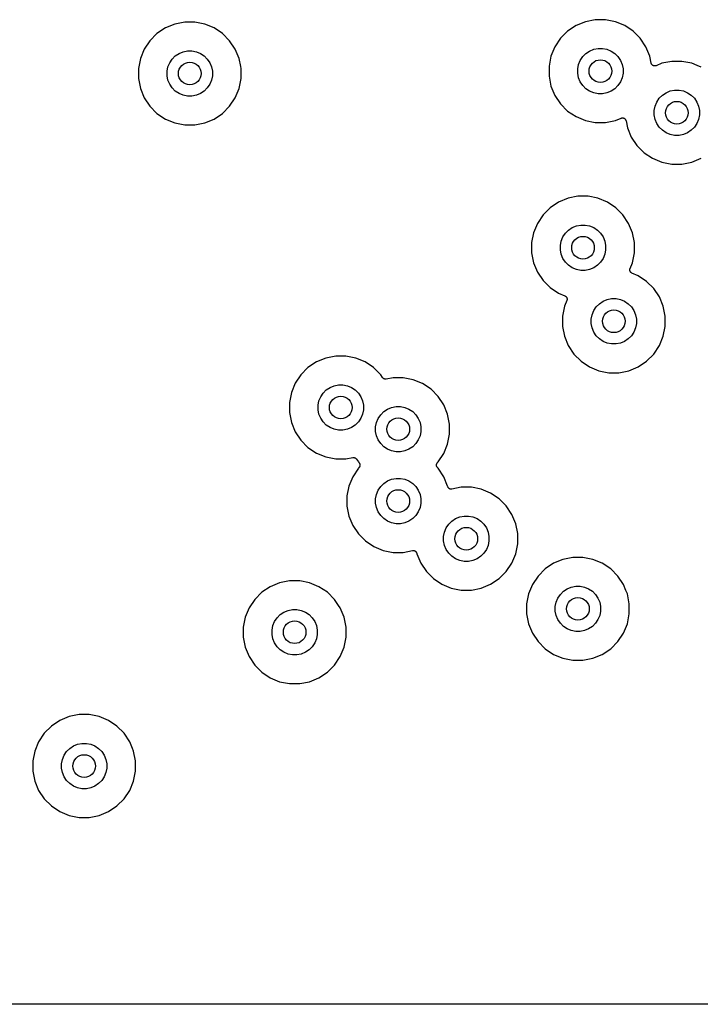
# Model space of a CAD drawing. Extents: x 1 to 139, y -76 to -1.
# Tile 2 of 13: x 12 to 24, y -76 to -58. Entities that reach past the tile are written whole.
import ezdxf

# ---------------------------------------------------------------- set-up
doc = ezdxf.new("R2010")
doc.units = 0
doc.header["$MEASUREMENT"] = 0
doc.layers.add('BLACK', color=7, linetype='CONTINUOUS')

msp = doc.modelspace()

# ---------------------------------------------------------------- linework, layer by layer
at = {"layer": 'BLACK', "linetype": 'CONTINUOUS'}
for p, q in [((14.4657, -58.2498), (14.3005, -58.3182)), ((14.6412, -58.2149), (14.4657, -58.2498)), ((14.82, -58.2149), (14.6412, -58.2149)), ((14.9955, -58.2498), (14.82, -58.2149)), ((15.1607, -58.3182), (14.9955, -58.2498)), ((21.7219, -58.2077), (21.5567, -58.2761)), ((21.8974, -58.1728), (21.7219, -58.2077)), ((22.0762, -58.1728), (21.8974, -58.1728)), ((22.2517, -58.2077), (22.0762, -58.1728)), ((22.4169, -58.2761), (22.2517, -58.2077)), ((14.1518, -58.4176), (14.0253, -58.5441)), ((14.3005, -58.3182), (14.1518, -58.4176)), ((15.3094, -58.4176), (15.1607, -58.3182)), ((15.4359, -58.5441), (15.3094, -58.4176)), ((21.408, -58.3755), (21.2815, -58.502)), ((21.5567, -58.2761), (21.408, -58.3755)), ((22.5656, -58.3755), (22.4169, -58.2761)), ((22.6921, -58.502), (22.5656, -58.3755)), ((14.0253, -58.5441), (13.9259, -58.6928)), ((15.5353, -58.6928), (15.4359, -58.5441)), ((21.2815, -58.502), (21.1821, -58.6507)), ((22.7915, -58.6507), (22.6921, -58.502)), ((13.9259, -58.6928), (13.8575, -58.858)), ((14.4756, -58.8122), (14.5411, -58.7684)), ((14.5411, -58.7684), (14.6139, -58.7383)), ((14.6139, -58.7383), (14.6912, -58.7229)), ((14.6912, -58.7229), (14.77, -58.7229)), ((14.77, -58.7229), (14.8473, -58.7383)), ((14.8473, -58.7383), (14.9201, -58.7684)), ((14.9201, -58.7684), (14.9856, -58.8122)), ((15.6037, -58.858), (15.5353, -58.6928)), ((21.1821, -58.6507), (21.1137, -58.8159)), ((21.6761, -58.8258), (21.7318, -58.7701)), ((21.7318, -58.7701), (21.7973, -58.7263)), ((21.7973, -58.7263), (21.8701, -58.6962)), ((21.8701, -58.6962), (21.9474, -58.6808)), ((21.9474, -58.6808), (22.0262, -58.6808)), ((22.0262, -58.6808), (22.1035, -58.6962)), ((22.1035, -58.6962), (22.1763, -58.7263)), ((22.1763, -58.7263), (22.2418, -58.7701)), ((22.2418, -58.7701), (22.2975, -58.8258)), ((22.8599, -58.8159), (22.7915, -58.6507)), ((13.8575, -58.858), (13.8226, -59.0335)), ((14.346, -59.0062), (14.3761, -58.9334)), ((14.3761, -58.9334), (14.4199, -58.8679)), ((14.4199, -58.8679), (14.4756, -58.8122)), ((14.9856, -58.8122), (15.0413, -58.8679)), ((15.0413, -58.8679), (15.0851, -58.9334)), ((15.0851, -58.9334), (15.1152, -59.0062)), ((15.6314, -58.9974), (15.6037, -58.858)), ((21.1137, -58.8159), (21.0788, -58.9914)), ((21.6022, -58.9641), (21.6323, -58.8913)), ((21.6323, -58.8913), (21.6761, -58.8258)), ((22.2975, -58.8258), (22.3413, -58.8913)), ((22.3413, -58.8913), (22.3714, -58.9641)), ((22.8844, -58.9391), (22.8599, -58.8159)), ((22.8862, -58.9449), (22.8844, -58.9391)), ((22.8879, -58.9506), (22.8862, -58.9449)), ((22.8879, -58.9508), (22.8879, -58.9506)), ((22.888, -58.951), (22.8879, -58.9508)), ((22.8909, -58.9564), (22.888, -58.951)), ((22.8936, -58.9616), (22.8909, -58.9564)), ((23.0726, -58.9433), (22.971, -58.9854)), ((23.2481, -58.9084), (23.0726, -58.9433)), ((23.4269, -58.9084), (23.2481, -58.9084)), ((23.6024, -58.9433), (23.4269, -58.9084)), ((23.6994, -58.9835), (23.6024, -58.9433)), ((13.8226, -59.0335), (13.8226, -59.2123)), ((14.3306, -59.0835), (14.346, -59.0062)), ((14.3306, -59.1623), (14.3306, -59.0835)), ((15.1152, -59.0062), (15.1306, -59.0835)), ((15.1306, -59.0835), (15.1306, -59.1623)), ((15.6314, -58.9975), (15.6314, -58.9974)), ((15.6386, -59.0335), (15.6314, -58.9975)), ((15.6386, -59.2123), (15.6386, -59.0335)), ((21.0788, -58.9914), (21.0788, -59.1702)), ((21.5868, -59.0414), (21.6022, -58.9641)), ((21.5868, -59.1202), (21.5868, -59.0414)), ((21.6022, -59.1975), (21.5868, -59.1202)), ((22.3714, -58.9641), (22.3868, -59.0414)), ((22.3868, -59.1202), (22.3714, -59.1975)), ((22.3868, -59.0414), (22.3868, -59.1202)), ((22.8937, -58.9617), (22.8936, -58.9616)), ((22.8938, -58.9619), (22.8937, -58.9617)), ((22.8976, -58.9665), (22.8938, -58.9619)), ((22.9014, -58.9712), (22.8976, -58.9665)), ((22.9015, -58.9714), (22.9014, -58.9712)), ((22.9017, -58.9715), (22.9015, -58.9714)), ((22.9062, -58.9753), (22.9017, -58.9715)), ((22.9109, -58.9792), (22.9062, -58.9753)), ((22.9111, -58.9793), (22.9109, -58.9792)), ((22.9112, -58.9794), (22.9111, -58.9793)), ((22.9165, -58.9822), (22.9112, -58.9794)), ((22.9218, -58.9851), (22.9165, -58.9822)), ((22.922, -58.9852), (22.9218, -58.9851)), ((22.9221, -58.9853), (22.922, -58.9852)), ((22.9278, -58.9871), (22.9221, -58.9853)), ((22.9336, -58.9889), (22.9278, -58.9871)), ((22.9338, -58.9889), (22.9336, -58.9889)), ((22.934, -58.9889), (22.9338, -58.9889)), ((22.9398, -58.9896), (22.934, -58.9889)), ((22.9459, -58.9902), (22.9398, -58.9896)), ((22.9461, -58.9902), (22.9459, -58.9902)), ((22.9463, -58.9902), (22.9461, -58.9902)), ((22.9522, -58.9897), (22.9463, -58.9902)), ((22.9583, -58.9892), (22.9522, -58.9897)), ((22.9584, -58.9891), (22.9583, -58.9892)), ((22.9586, -58.9891), (22.9584, -58.9891)), ((22.9643, -58.9874), (22.9586, -58.9891)), ((22.9702, -58.9857), (22.9643, -58.9874)), ((22.9705, -58.9856), (22.9702, -58.9857)), ((22.971, -58.9854), (22.9705, -58.9856)), ((22.9705, -58.9856), (22.9705, -58.9856)), ((22.9705, -58.9856), (22.9705, -58.9856)), ((23.6995, -58.9835), (23.6994, -58.9835)), ((23.7676, -59.0117), (23.6995, -58.9835)), ((13.8226, -59.2123), (13.8575, -59.3878)), ((14.346, -59.2396), (14.3306, -59.1623)), ((14.3761, -59.3124), (14.346, -59.2396)), ((15.1152, -59.2396), (15.0851, -59.3124)), ((15.1306, -59.1623), (15.1152, -59.2396)), ((15.6037, -59.3878), (15.6386, -59.2123)), ((21.0788, -59.1702), (21.1137, -59.3457)), ((21.6323, -59.2703), (21.6022, -59.1975)), ((21.6761, -59.3358), (21.6323, -59.2703)), ((22.3413, -59.2703), (22.2975, -59.3358)), ((22.3714, -59.1975), (22.3413, -59.2703)), ((13.8575, -59.3878), (13.9259, -59.553)), ((14.4199, -59.3779), (14.3761, -59.3124)), ((14.4756, -59.4336), (14.4199, -59.3779)), ((14.5411, -59.4774), (14.4756, -59.4336)), ((14.6139, -59.5075), (14.5411, -59.4774)), ((14.9201, -59.4774), (14.8473, -59.5075)), ((14.9856, -59.4336), (14.9201, -59.4774)), ((15.0413, -59.3779), (14.9856, -59.4336)), ((15.0851, -59.3124), (15.0413, -59.3779)), ((15.5353, -59.553), (15.6037, -59.3878)), ((21.1137, -59.3457), (21.1821, -59.5109)), ((21.7318, -59.3915), (21.6761, -59.3358)), ((21.7973, -59.4353), (21.7318, -59.3915)), ((21.8701, -59.4654), (21.7973, -59.4353)), ((21.9474, -59.4808), (21.8701, -59.4654)), ((22.0262, -59.4808), (21.9474, -59.4808)), ((22.1035, -59.4654), (22.0262, -59.4808)), ((22.1763, -59.4353), (22.1035, -59.4654)), ((22.2418, -59.3915), (22.1763, -59.4353)), ((22.2975, -59.3358), (22.2418, -59.3915)), ((23.0825, -59.5057), (23.148, -59.4619)), ((23.148, -59.4619), (23.2208, -59.4318)), ((23.2208, -59.4318), (23.2981, -59.4164)), ((23.2981, -59.4164), (23.3769, -59.4164)), ((23.3769, -59.4164), (23.4542, -59.4318)), ((23.4542, -59.4318), (23.527, -59.4619)), ((23.527, -59.4619), (23.5925, -59.5057)), ((13.9259, -59.553), (14.0253, -59.7017)), ((14.6912, -59.5229), (14.6139, -59.5075)), ((14.77, -59.5229), (14.6912, -59.5229)), ((14.8473, -59.5075), (14.77, -59.5229)), ((15.4359, -59.7017), (15.5353, -59.553)), ((21.1821, -59.5109), (21.2815, -59.6596)), ((22.9529, -59.6997), (22.983, -59.6269)), ((22.983, -59.6269), (23.0268, -59.5614)), ((23.0268, -59.5614), (23.0825, -59.5057)), ((23.5925, -59.5057), (23.6482, -59.5614)), ((23.6482, -59.5614), (23.692, -59.6269)), ((23.692, -59.6269), (23.7221, -59.6997)), ((14.0253, -59.7017), (14.1518, -59.8282)), ((14.1518, -59.8282), (14.3005, -59.9276)), ((15.1607, -59.9276), (15.3094, -59.8282)), ((15.3094, -59.8282), (15.4359, -59.7017)), ((21.2815, -59.6596), (21.408, -59.7861)), ((21.408, -59.7861), (21.5567, -59.8855)), ((22.9375, -59.777), (22.9529, -59.6997)), ((22.9375, -59.8558), (22.9375, -59.777)), ((23.7221, -59.6997), (23.7375, -59.777)), ((23.7375, -59.777), (23.7375, -59.8558)), ((14.3005, -59.9276), (14.4657, -59.996)), ((14.4657, -59.996), (14.6412, -60.0309)), ((14.82, -60.0309), (14.9955, -59.996)), ((14.9955, -59.996), (15.1607, -59.9276)), ((21.5567, -59.8855), (21.7219, -59.9539)), ((21.7219, -59.9539), (21.8974, -59.9888)), ((21.8974, -59.9888), (22.0762, -59.9888)), ((22.0762, -59.9888), (22.2517, -59.9539)), ((22.2517, -59.9539), (22.3533, -59.9118)), ((22.3533, -59.9118), (22.3538, -59.9116)), ((22.3538, -59.9116), (22.3541, -59.9115)), ((22.3538, -59.9116), (22.3538, -59.9116)), ((22.3538, -59.9116), (22.3538, -59.9116)), ((22.3541, -59.9115), (22.36, -59.9098)), ((22.36, -59.9098), (22.3657, -59.9081)), ((22.3657, -59.9081), (22.3659, -59.9081)), ((22.3659, -59.9081), (22.366, -59.908)), ((22.366, -59.908), (22.372, -59.9075)), ((22.372, -59.9075), (22.378, -59.907)), ((22.378, -59.907), (22.3782, -59.907)), ((22.3782, -59.907), (22.3784, -59.907)), ((22.3784, -59.907), (22.3843, -59.9076)), ((22.3843, -59.9076), (22.3903, -59.9082)), ((22.3903, -59.9082), (22.3905, -59.9083)), ((22.3905, -59.9083), (22.3907, -59.9083)), ((22.3907, -59.9083), (22.3964, -59.9101)), ((22.3964, -59.9101), (22.4022, -59.9119)), ((22.4022, -59.9119), (22.4023, -59.912)), ((22.4023, -59.912), (22.4025, -59.9121)), ((22.4025, -59.9121), (22.4078, -59.9149)), ((22.4078, -59.9149), (22.4131, -59.9178)), ((22.4131, -59.9178), (22.4132, -59.9179)), ((22.4132, -59.9179), (22.4134, -59.918)), ((22.4134, -59.918), (22.418, -59.9219)), ((22.418, -59.9219), (22.4226, -59.9257)), ((22.4226, -59.9257), (22.4228, -59.9258)), ((22.4228, -59.9258), (22.4229, -59.926)), ((22.4229, -59.926), (22.4267, -59.9306)), ((22.4267, -59.9306), (22.4305, -59.9353)), ((22.4305, -59.9353), (22.4306, -59.9355)), ((22.4306, -59.9355), (22.4307, -59.9356)), ((22.4307, -59.9356), (22.4334, -59.9408)), ((22.4334, -59.9408), (22.4363, -59.9462)), ((22.4363, -59.9462), (22.4364, -59.9464)), ((22.4364, -59.9464), (22.4364, -59.9466)), ((22.4364, -59.9466), (22.4381, -59.9522)), ((22.4381, -59.9522), (22.4399, -59.9581)), ((22.4399, -59.9581), (22.4644, -60.0813)), ((22.9529, -59.9331), (22.9375, -59.8558)), ((22.983, -60.0059), (22.9529, -59.9331)), ((23.7221, -59.9331), (23.692, -60.0059)), ((23.7375, -59.8558), (23.7221, -59.9331)), ((14.6412, -60.0309), (14.82, -60.0309)), ((22.4644, -60.0813), (22.5328, -60.2465)), ((23.0268, -60.0714), (22.983, -60.0059)), ((23.0825, -60.1271), (23.0268, -60.0714)), ((23.148, -60.1709), (23.0825, -60.1271)), ((23.2208, -60.201), (23.148, -60.1709)), ((23.527, -60.1709), (23.4542, -60.201)), ((23.5925, -60.1271), (23.527, -60.1709)), ((23.6482, -60.0714), (23.5925, -60.1271)), ((23.692, -60.0059), (23.6482, -60.0714)), ((22.5328, -60.2465), (22.6322, -60.3952)), ((23.2981, -60.2164), (23.2208, -60.201)), ((23.3769, -60.2164), (23.2981, -60.2164)), ((23.4542, -60.201), (23.3769, -60.2164)), ((22.6322, -60.3952), (22.7587, -60.5217)), ((22.7587, -60.5217), (22.9074, -60.6211)), ((22.9074, -60.6211), (23.0726, -60.6895)), ((23.0726, -60.6895), (23.2481, -60.7244)), ((23.4269, -60.7244), (23.6024, -60.6895)), ((23.6024, -60.6895), (23.7676, -60.6211)), ((23.2481, -60.7244), (23.4269, -60.7244)), ((21.4146, -61.3271), (21.2494, -61.3955)), ((21.5901, -61.2922), (21.4146, -61.3271)), ((21.7689, -61.2922), (21.5901, -61.2922)), ((21.9444, -61.3271), (21.7689, -61.2922)), ((22.1096, -61.3955), (21.9444, -61.3271)), ((21.1007, -61.4949), (20.9742, -61.6214)), ((21.2494, -61.3955), (21.1007, -61.4949)), ((22.2583, -61.4949), (22.1096, -61.3955)), ((22.3848, -61.6214), (22.2583, -61.4949)), ((20.9742, -61.6214), (20.8748, -61.7701)), ((22.4842, -61.7701), (22.3848, -61.6214)), ((20.8748, -61.7701), (20.8064, -61.9353)), ((21.3688, -61.9452), (21.4245, -61.8895)), ((21.4245, -61.8895), (21.49, -61.8457)), ((21.49, -61.8457), (21.5628, -61.8156)), ((21.5628, -61.8156), (21.6401, -61.8002)), ((21.6401, -61.8002), (21.7189, -61.8002)), ((21.7189, -61.8002), (21.7962, -61.8156)), ((21.7962, -61.8156), (21.869, -61.8457)), ((21.869, -61.8457), (21.9345, -61.8895)), ((21.9345, -61.8895), (21.9902, -61.9452)), ((22.5367, -61.897), (22.4842, -61.7701)), ((22.5526, -61.9353), (22.5367, -61.897)), ((22.5367, -61.897), (22.5367, -61.897)), ((20.8064, -61.9353), (20.7715, -62.1108)), ((21.2795, -62.1608), (21.2949, -62.0835)), ((21.2949, -62.0835), (21.325, -62.0107)), ((21.325, -62.0107), (21.3688, -61.9452)), ((21.9902, -61.9452), (22.034, -62.0107)), ((22.034, -62.0107), (22.0641, -62.0835)), ((22.0641, -62.0835), (22.0795, -62.1608)), ((22.5875, -62.1108), (22.5526, -61.9353)), ((20.7715, -62.1108), (20.7715, -62.2896)), ((21.2795, -62.2396), (21.2795, -62.1608)), ((21.2949, -62.3169), (21.2795, -62.2396)), ((22.0795, -62.2396), (22.0641, -62.3169)), ((22.0795, -62.1608), (22.0795, -62.2396)), ((22.5875, -62.2896), (22.5875, -62.1108)), ((20.7715, -62.2896), (20.8064, -62.4651)), ((21.325, -62.3897), (21.2949, -62.3169)), ((21.3688, -62.4552), (21.325, -62.3897)), ((22.034, -62.3897), (21.9902, -62.4552)), ((22.0641, -62.3169), (22.034, -62.3897)), ((22.5526, -62.4651), (22.5875, -62.2896)), ((20.8064, -62.4651), (20.8748, -62.6303)), ((21.4245, -62.5109), (21.3688, -62.4552)), ((21.49, -62.5547), (21.4245, -62.5109)), ((21.5628, -62.5848), (21.49, -62.5547)), ((21.6401, -62.6002), (21.5628, -62.5848)), ((21.7189, -62.6002), (21.6401, -62.6002)), ((21.7962, -62.5848), (21.7189, -62.6002)), ((21.869, -62.5547), (21.7962, -62.5848)), ((21.9345, -62.5109), (21.869, -62.5547)), ((21.9902, -62.4552), (21.9345, -62.5109)), ((22.5057, -62.5905), (22.5063, -62.5845)), ((22.5057, -62.5907), (22.5057, -62.5905)), ((22.5057, -62.5909), (22.5057, -62.5907)), ((22.5062, -62.5968), (22.5057, -62.5909)), ((22.5068, -62.6028), (22.5062, -62.5968)), ((22.5063, -62.5845), (22.5069, -62.5786)), ((22.5068, -62.603), (22.5068, -62.6028)), ((22.5069, -62.6032), (22.5068, -62.603)), ((22.5069, -62.5786), (22.507, -62.5784)), ((22.5085, -62.6089), (22.5069, -62.6032)), ((22.507, -62.5781), (22.5087, -62.5725)), ((22.507, -62.5784), (22.507, -62.5781)), ((22.5102, -62.6147), (22.5085, -62.6089)), ((22.5087, -62.5725), (22.5105, -62.5667)), ((22.5105, -62.5667), (22.5526, -62.4651)), ((20.8748, -62.6303), (20.9742, -62.779)), ((20.9742, -62.779), (21.1007, -62.9055)), ((22.5103, -62.6149), (22.5102, -62.6147)), ((22.5104, -62.6151), (22.5103, -62.6149)), ((22.5132, -62.6204), (22.5104, -62.6151)), ((22.516, -62.6257), (22.5132, -62.6204)), ((22.5161, -62.6259), (22.516, -62.6257)), ((22.5162, -62.6261), (22.5161, -62.6259)), ((22.52, -62.6307), (22.5162, -62.6261)), ((22.5237, -62.6354), (22.52, -62.6307)), ((22.5239, -62.6355), (22.5237, -62.6354)), ((22.524, -62.6357), (22.5239, -62.6355)), ((22.5286, -62.6395), (22.524, -62.6357)), ((22.5332, -62.6433), (22.5286, -62.6395)), ((22.5334, -62.6435), (22.5332, -62.6433)), ((22.5336, -62.6436), (22.5334, -62.6435)), ((22.5388, -62.6464), (22.5336, -62.6436)), ((22.544, -62.6493), (22.5388, -62.6464)), ((22.5444, -62.6495), (22.544, -62.6493)), ((22.5445, -62.6495), (22.5444, -62.6495)), ((22.5449, -62.6497), (22.5445, -62.6495)), ((22.5445, -62.6495), (22.5445, -62.6495)), ((22.6551, -62.6953), (22.5449, -62.6497)), ((22.8038, -62.7947), (22.6551, -62.6953)), ((21.1007, -62.9055), (21.2494, -63.0049)), ((22.9303, -62.9212), (22.8038, -62.7947)), ((23.0297, -63.0699), (22.9303, -62.9212)), ((21.2494, -63.0049), (21.3596, -63.0505)), ((21.394, -63.1335), (21.3519, -63.2351)), ((21.3596, -63.0505), (21.36, -63.0507)), ((21.36, -63.0507), (21.36, -63.0507)), ((21.36, -63.0507), (21.3601, -63.0507)), ((21.3601, -63.0507), (21.3605, -63.0509)), ((21.3605, -63.0509), (21.3657, -63.0538)), ((21.3657, -63.0538), (21.3709, -63.0566)), ((21.3709, -63.0566), (21.3711, -63.0567)), ((21.3711, -63.0567), (21.3713, -63.0569)), ((21.3713, -63.0569), (21.3759, -63.0607)), ((21.3759, -63.0607), (21.3805, -63.0645)), ((21.3805, -63.0645), (21.3806, -63.0647)), ((21.3806, -63.0647), (21.3808, -63.0648)), ((21.3808, -63.0648), (21.3845, -63.0695)), ((21.3845, -63.0695), (21.3883, -63.0741)), ((21.3883, -63.0741), (21.3884, -63.0743)), ((21.3884, -63.0743), (21.3885, -63.0745)), ((21.3885, -63.0745), (21.3913, -63.0798)), ((21.3913, -63.0798), (21.3941, -63.0851)), ((21.3957, -63.1278), (21.394, -63.1335)), ((21.3941, -63.0851), (21.3941, -63.0853)), ((21.3941, -63.0853), (21.3943, -63.0855)), ((21.3943, -63.0855), (21.396, -63.0913)), ((21.3975, -63.1221), (21.3957, -63.1278)), ((21.396, -63.0913), (21.3976, -63.097)), ((21.3976, -63.1216), (21.3975, -63.1218)), ((21.3975, -63.1218), (21.3975, -63.1221)), ((21.3976, -63.097), (21.3977, -63.0972)), ((21.3982, -63.1157), (21.3976, -63.1216)), ((21.3977, -63.0972), (21.3977, -63.0974)), ((21.3977, -63.0974), (21.3983, -63.1034)), ((21.3988, -63.1097), (21.3982, -63.1157)), ((21.3983, -63.1034), (21.3988, -63.1093)), ((21.3988, -63.1093), (21.3988, -63.1095)), ((21.3988, -63.1095), (21.3988, -63.1097)), ((22.0355, -63.1455), (22.1083, -63.1154)), ((22.1083, -63.1154), (22.1856, -63.1)), ((22.1856, -63.1), (22.2644, -63.1)), ((22.2644, -63.1), (22.3417, -63.1154)), ((22.3417, -63.1154), (22.4145, -63.1455)), ((23.0981, -63.2351), (23.0297, -63.0699)), ((21.3519, -63.2351), (21.317, -63.4106)), ((21.8705, -63.3105), (21.9143, -63.245)), ((21.9143, -63.245), (21.97, -63.1893)), ((21.97, -63.1893), (22.0355, -63.1455)), ((22.4145, -63.1455), (22.48, -63.1893)), ((22.48, -63.1893), (22.5357, -63.245)), ((22.5357, -63.245), (22.5795, -63.3105)), ((23.133, -63.4106), (23.0981, -63.2351)), ((21.317, -63.4106), (21.317, -63.5894)), ((21.825, -63.4606), (21.8404, -63.3833)), ((21.825, -63.5394), (21.825, -63.4606)), ((21.8404, -63.3833), (21.8705, -63.3105)), ((22.5795, -63.3105), (22.6096, -63.3833)), ((22.6096, -63.3833), (22.625, -63.4606)), ((22.625, -63.4606), (22.625, -63.5394)), ((23.133, -63.5894), (23.133, -63.4106)), ((21.317, -63.5894), (21.3519, -63.7649)), ((21.8404, -63.6167), (21.825, -63.5394)), ((21.8705, -63.6895), (21.8404, -63.6167)), ((22.6096, -63.6167), (22.5795, -63.6895)), ((22.625, -63.5394), (22.6096, -63.6167)), ((23.0981, -63.7649), (23.133, -63.5894)), ((21.3519, -63.7649), (21.4203, -63.9301)), ((21.9143, -63.755), (21.8705, -63.6895)), ((21.97, -63.8107), (21.9143, -63.755)), ((22.0355, -63.8545), (21.97, -63.8107)), ((22.48, -63.8107), (22.4145, -63.8545)), ((22.5357, -63.755), (22.48, -63.8107)), ((22.5795, -63.6895), (22.5357, -63.755)), ((23.0297, -63.9301), (23.0981, -63.7649)), ((21.4203, -63.9301), (21.5197, -64.0788)), ((22.1083, -63.8846), (22.0355, -63.8545)), ((22.1856, -63.9), (22.1083, -63.8846)), ((22.2644, -63.9), (22.1856, -63.9)), ((22.3417, -63.8846), (22.2644, -63.9)), ((22.4145, -63.8545), (22.3417, -63.8846)), ((22.9303, -64.0788), (23.0297, -63.9301)), ((17.1341, -64.1509), (16.9689, -64.2193)), ((17.3096, -64.116), (17.1341, -64.1509)), ((17.4884, -64.116), (17.3096, -64.116)), ((17.6639, -64.1509), (17.4884, -64.116)), ((17.8291, -64.2193), (17.6639, -64.1509)), ((21.5197, -64.0788), (21.6462, -64.2053)), ((22.8038, -64.2053), (22.9303, -64.0788)), ((16.8202, -64.3187), (16.6937, -64.4452)), ((16.9689, -64.2193), (16.8202, -64.3187)), ((17.9778, -64.3187), (17.8291, -64.2193)), ((18.1043, -64.4452), (17.9778, -64.3187)), ((21.6462, -64.2053), (21.7949, -64.3047)), ((21.7949, -64.3047), (21.9601, -64.3731)), ((22.4899, -64.3731), (22.6551, -64.3047)), ((22.6551, -64.3047), (22.8038, -64.2053)), ((16.6937, -64.4452), (16.5943, -64.5939)), ((18.1372, -64.4945), (18.1043, -64.4452)), ((18.141, -64.4991), (18.1372, -64.4945)), ((18.1447, -64.5037), (18.141, -64.4991)), ((18.1449, -64.5039), (18.1447, -64.5037)), ((18.1451, -64.5041), (18.1449, -64.5039)), ((18.1497, -64.5078), (18.1451, -64.5041)), ((18.1542, -64.5116), (18.1497, -64.5078)), ((18.1545, -64.5118), (18.1542, -64.5116)), ((18.1547, -64.512), (18.1545, -64.5118)), ((18.1599, -64.5147), (18.1547, -64.512)), ((18.1651, -64.5176), (18.1599, -64.5147)), ((18.1653, -64.5177), (18.1651, -64.5176)), ((18.1656, -64.5178), (18.1653, -64.5177)), ((18.1712, -64.5195), (18.1656, -64.5178)), ((18.1769, -64.5213), (18.1712, -64.5195)), ((18.1772, -64.5214), (18.1769, -64.5213)), ((18.1774, -64.5215), (18.1772, -64.5214)), ((18.1833, -64.5221), (18.1774, -64.5215)), ((18.1892, -64.5227), (18.1833, -64.5221)), ((18.1895, -64.5227), (18.1892, -64.5227)), ((18.1898, -64.5227), (18.1895, -64.5227)), ((18.1956, -64.5222), (18.1898, -64.5227)), ((18.2016, -64.5217), (18.1956, -64.5222)), ((18.2021, -64.5216), (18.2016, -64.5217)), ((18.2024, -64.5215), (18.2021, -64.5216)), ((18.2021, -64.5216), (18.2021, -64.5216)), ((18.2021, -64.5216), (18.2021, -64.5216)), ((18.3256, -64.497), (18.2024, -64.5215)), ((18.5044, -64.497), (18.3256, -64.497)), ((18.6799, -64.5319), (18.5044, -64.497)), ((21.9601, -64.3731), (22.1356, -64.408)), ((22.1356, -64.408), (22.3144, -64.408)), ((22.3144, -64.408), (22.4899, -64.3731)), ((16.5943, -64.5939), (16.5259, -64.7591)), ((17.144, -64.7133), (17.2095, -64.6695)), ((17.2095, -64.6695), (17.2823, -64.6394)), ((17.2823, -64.6394), (17.3596, -64.624)), ((17.3596, -64.624), (17.4384, -64.624)), ((17.4384, -64.624), (17.5157, -64.6394)), ((17.5157, -64.6394), (17.5885, -64.6695)), ((17.5885, -64.6695), (17.654, -64.7133)), ((18.8451, -64.6003), (18.6799, -64.5319)), ((18.9938, -64.6997), (18.8451, -64.6003)), ((16.5259, -64.7591), (16.491, -64.9346)), ((17.0144, -64.9073), (17.0445, -64.8345)), ((17.0445, -64.8345), (17.0883, -64.769)), ((17.0883, -64.769), (17.144, -64.7133)), ((17.654, -64.7133), (17.7097, -64.769)), ((17.7097, -64.769), (17.7535, -64.8345)), ((17.7535, -64.8345), (17.7836, -64.9073)), ((19.1203, -64.8262), (18.9938, -64.6997)), ((19.2197, -64.9749), (19.1203, -64.8262)), ((16.491, -64.9346), (16.491, -65.1134)), ((16.999, -64.9846), (17.0144, -64.9073)), ((16.999, -65.0634), (16.999, -64.9846)), ((17.7836, -64.9073), (17.799, -64.9846)), ((17.799, -64.9846), (17.799, -65.0634)), ((18.2255, -65.0505), (18.2983, -65.0204)), ((18.2983, -65.0204), (18.3756, -65.005)), ((18.3756, -65.005), (18.4544, -65.005)), ((18.4544, -65.005), (18.5317, -65.0204)), ((18.5317, -65.0204), (18.6045, -65.0505)), ((19.2881, -65.1401), (19.2197, -64.9749)), ((16.491, -65.1134), (16.5259, -65.2889)), ((17.0144, -65.1407), (16.999, -65.0634)), ((17.0445, -65.2135), (17.0144, -65.1407)), ((17.0883, -65.279), (17.0445, -65.2135)), ((17.7535, -65.2135), (17.7097, -65.279)), ((17.7836, -65.1407), (17.7535, -65.2135)), ((17.799, -65.0634), (17.7836, -65.1407)), ((18.0304, -65.2883), (18.0605, -65.2155)), ((18.0605, -65.2155), (18.1043, -65.15)), ((18.1043, -65.15), (18.16, -65.0943)), ((18.16, -65.0943), (18.2255, -65.0505)), ((18.6045, -65.0505), (18.67, -65.0943)), ((18.67, -65.0943), (18.7257, -65.15)), ((18.7257, -65.15), (18.7695, -65.2155)), ((18.7695, -65.2155), (18.7996, -65.2883)), ((19.323, -65.3156), (19.2881, -65.1401)), ((16.5259, -65.2889), (16.5943, -65.4541)), ((17.144, -65.3347), (17.0883, -65.279)), ((17.2095, -65.3785), (17.144, -65.3347)), ((17.2823, -65.4086), (17.2095, -65.3785)), ((17.5885, -65.3785), (17.5157, -65.4086)), ((17.654, -65.3347), (17.5885, -65.3785)), ((17.7097, -65.279), (17.654, -65.3347)), ((18.015, -65.3656), (18.0304, -65.2883)), ((18.015, -65.4444), (18.015, -65.3656)), ((18.7996, -65.2883), (18.815, -65.3656)), ((18.815, -65.3656), (18.815, -65.4444)), ((19.323, -65.4944), (19.323, -65.3156)), ((16.5943, -65.4541), (16.6937, -65.6028)), ((17.3596, -65.424), (17.2823, -65.4086)), ((17.4384, -65.424), (17.3596, -65.424)), ((17.5157, -65.4086), (17.4384, -65.424)), ((18.0304, -65.5217), (18.015, -65.4444)), ((18.0605, -65.5945), (18.0304, -65.5217)), ((18.7996, -65.5217), (18.7695, -65.5945)), ((18.815, -65.4444), (18.7996, -65.5217)), ((19.2881, -65.6699), (19.323, -65.4944)), ((16.6937, -65.6028), (16.8202, -65.7293)), ((16.8202, -65.7293), (16.9689, -65.8287)), ((18.1043, -65.66), (18.0605, -65.5945)), ((18.16, -65.7157), (18.1043, -65.66)), ((18.2255, -65.7595), (18.16, -65.7157)), ((18.67, -65.7157), (18.6045, -65.7595)), ((18.7257, -65.66), (18.67, -65.7157)), ((18.7695, -65.5945), (18.7257, -65.66)), ((19.2197, -65.8351), (19.2881, -65.6699)), ((16.9689, -65.8287), (17.1341, -65.8971)), ((17.1341, -65.8971), (17.3096, -65.932)), ((17.4884, -65.932), (17.6116, -65.9075)), ((17.6116, -65.9075), (17.6119, -65.9074)), ((17.6119, -65.9074), (17.6124, -65.9073)), ((17.6119, -65.9074), (17.6119, -65.9074)), ((17.6119, -65.9074), (17.6119, -65.9074)), ((17.6124, -65.9073), (17.6183, -65.9068)), ((17.6183, -65.9068), (17.6242, -65.9063)), ((17.6242, -65.9063), (17.6245, -65.9063)), ((17.6245, -65.9063), (17.6248, -65.9063)), ((17.6248, -65.9063), (17.6306, -65.9069)), ((17.6306, -65.9069), (17.6366, -65.9075)), ((17.6366, -65.9075), (17.6368, -65.9076)), ((17.6368, -65.9076), (17.6371, -65.9077)), ((17.6371, -65.9077), (17.6428, -65.9095)), ((17.6428, -65.9095), (17.6484, -65.9112)), ((17.6484, -65.9112), (17.6487, -65.9113)), ((17.6487, -65.9113), (17.6489, -65.9114)), ((17.6489, -65.9114), (17.6541, -65.9142)), ((17.6541, -65.9142), (17.6593, -65.917)), ((18.2983, -65.7896), (18.2255, -65.7595)), ((18.3756, -65.805), (18.2983, -65.7896)), ((18.4544, -65.805), (18.3756, -65.805)), ((18.5317, -65.7896), (18.4544, -65.805)), ((18.6045, -65.7595), (18.5317, -65.7896)), ((19.1203, -65.9838), (19.2197, -65.8351)), ((17.3096, -65.932), (17.4884, -65.932)), ((17.6593, -65.917), (17.6596, -65.9172)), ((17.6596, -65.9172), (17.6598, -65.9174)), ((17.6598, -65.9174), (17.6643, -65.9212)), ((17.6643, -65.9212), (17.6689, -65.9249)), ((17.6689, -65.9249), (17.6691, -65.9251)), ((17.6691, -65.9251), (17.6693, -65.9253)), ((17.6693, -65.9253), (17.673, -65.9299)), ((17.673, -65.9299), (17.6768, -65.9345)), ((17.6768, -65.9345), (17.7097, -65.9838)), ((17.7097, -65.9838), (17.721, -65.9951)), ((17.721, -66.0849), (17.7097, -66.0962)), ((17.721, -65.9951), (17.7213, -65.9954)), ((17.7249, -66.0802), (17.721, -66.0849)), ((17.7213, -65.9954), (17.7213, -65.9954)), ((17.7213, -65.9954), (17.7213, -65.9954)), ((17.7213, -65.9954), (17.7216, -65.9957)), ((17.7216, -65.9957), (17.7254, -66.0005)), ((17.7286, -66.0757), (17.7249, -66.0802)), ((17.7254, -66.0005), (17.7291, -66.005)), ((17.7287, -66.0755), (17.7286, -66.0757)), ((17.7289, -66.0753), (17.7287, -66.0755)), ((17.7318, -66.0699), (17.7289, -66.0753)), ((17.7291, -66.005), (17.7292, -66.0052)), ((17.7292, -66.0052), (17.7293, -66.0054)), ((17.7293, -66.0054), (17.7321, -66.0107)), ((17.7345, -66.0648), (17.7318, -66.0699)), ((17.7321, -66.0107), (17.7349, -66.016)), ((17.7346, -66.0646), (17.7345, -66.0648)), ((17.7347, -66.0644), (17.7346, -66.0646)), ((17.7364, -66.0587), (17.7347, -66.0644)), ((17.7349, -66.016), (17.7349, -66.0162)), ((17.7349, -66.0162), (17.735, -66.0164)), ((17.735, -66.0164), (17.7367, -66.0222)), ((17.7382, -66.053), (17.7364, -66.0587)), ((17.7367, -66.0222), (17.7384, -66.0279)), ((17.7383, -66.0528), (17.7382, -66.053)), ((17.7389, -66.0468), (17.7383, -66.0526)), ((17.7383, -66.0526), (17.7383, -66.0528)), ((17.7384, -66.0279), (17.7384, -66.0281)), ((17.7384, -66.0281), (17.7385, -66.0283)), ((17.7385, -66.0283), (17.739, -66.0344)), ((17.7396, -66.0407), (17.7389, -66.0468)), ((17.739, -66.0344), (17.7396, -66.0402)), ((17.7396, -66.0402), (17.7396, -66.0404)), ((17.7396, -66.0404), (17.7396, -66.0407)), ((19.0904, -66.0393), (19.0911, -66.0334)), ((19.0904, -66.0396), (19.0904, -66.0393)), ((19.0904, -66.0398), (19.0904, -66.0396)), ((19.091, -66.0458), (19.0904, -66.0398)), ((19.0915, -66.0517), (19.091, -66.0458)), ((19.0911, -66.0334), (19.0917, -66.0274)), ((19.0916, -66.0519), (19.0915, -66.0517)), ((19.0916, -66.0521), (19.0916, -66.0519)), ((19.0933, -66.0578), (19.0916, -66.0521)), ((19.0917, -66.0272), (19.0918, -66.027)), ((19.0917, -66.0274), (19.0917, -66.0272)), ((19.0918, -66.027), (19.0935, -66.0213)), ((19.095, -66.0636), (19.0933, -66.0578)), ((19.0935, -66.0213), (19.0953, -66.0156)), ((19.0951, -66.0638), (19.095, -66.0636)), ((19.0951, -66.064), (19.0951, -66.0638)), ((19.0979, -66.0692), (19.0951, -66.064)), ((19.0953, -66.0156), (19.0954, -66.0154)), ((19.0954, -66.0154), (19.0955, -66.0152)), ((19.0955, -66.0152), (19.0983, -66.01)), ((19.1007, -66.0746), (19.0979, -66.0692)), ((19.0983, -66.01), (19.1011, -66.0047)), ((19.1008, -66.0748), (19.1007, -66.0746)), ((19.1009, -66.075), (19.1008, -66.0748)), ((19.1047, -66.0796), (19.1009, -66.075)), ((19.1011, -66.0047), (19.1013, -66.0045)), ((19.1013, -66.0045), (19.1014, -66.0043)), ((19.1014, -66.0043), (19.1052, -65.9997)), ((19.1084, -66.0843), (19.1047, -66.0796)), ((19.1052, -65.9997), (19.109, -65.9951)), ((19.1087, -66.0846), (19.1084, -66.0843)), ((19.1087, -66.0846), (19.1087, -66.0846)), ((19.1087, -66.0846), (19.1087, -66.0846)), ((19.109, -66.0849), (19.1087, -66.0846)), ((19.109, -65.9951), (19.1203, -65.9838)), ((19.1203, -66.0962), (19.109, -66.0849)), ((17.6103, -66.2449), (17.5419, -66.4101)), ((17.7097, -66.0962), (17.6103, -66.2449)), ((19.2197, -66.2449), (19.1203, -66.0962)), ((19.2881, -66.4101), (19.2197, -66.2449)), ((17.5419, -66.4101), (17.507, -66.5856)), ((18.0605, -66.4855), (18.1043, -66.42)), ((18.1043, -66.42), (18.16, -66.3643)), ((18.16, -66.3643), (18.2255, -66.3205)), ((18.2255, -66.3205), (18.2983, -66.2904)), ((18.2983, -66.2904), (18.3756, -66.275)), ((18.3756, -66.275), (18.4544, -66.275)), ((18.4544, -66.275), (18.5317, -66.2904)), ((18.5317, -66.2904), (18.6045, -66.3205)), ((18.6045, -66.3205), (18.67, -66.3643)), ((18.67, -66.3643), (18.7257, -66.42)), ((18.7257, -66.42), (18.7695, -66.4855)), ((19.2892, -66.4157), (19.2881, -66.4101)), ((19.291, -66.4215), (19.2892, -66.4157)), ((19.2926, -66.4272), (19.291, -66.4215)), ((19.2927, -66.4274), (19.2926, -66.4272)), ((19.2928, -66.4276), (19.2927, -66.4274)), ((19.2956, -66.4329), (19.2928, -66.4276)), ((19.2984, -66.4382), (19.2956, -66.4329)), ((19.2985, -66.4383), (19.2984, -66.4382)), ((19.5279, -66.433), (19.3639, -66.4656)), ((19.7067, -66.433), (19.5279, -66.433)), ((19.8822, -66.4679), (19.7067, -66.433)), ((17.507, -66.5856), (17.507, -66.7644)), ((18.015, -66.6356), (18.0304, -66.5583)), ((18.0304, -66.5583), (18.0605, -66.4855)), ((18.7695, -66.4855), (18.7996, -66.5583)), ((18.7996, -66.5583), (18.815, -66.6356)), ((19.2986, -66.4385), (19.2985, -66.4383)), ((19.3024, -66.4431), (19.2986, -66.4385)), ((19.3062, -66.4478), (19.3024, -66.4431)), ((19.3063, -66.448), (19.3062, -66.4478)), ((19.3065, -66.4481), (19.3063, -66.448)), ((19.311, -66.4518), (19.3065, -66.4481)), ((19.3157, -66.4558), (19.311, -66.4518)), ((19.3159, -66.4559), (19.3157, -66.4558)), ((19.316, -66.456), (19.3159, -66.4559)), ((19.3212, -66.4588), (19.316, -66.456)), ((19.3265, -66.4617), (19.3212, -66.4588)), ((19.3267, -66.4618), (19.3265, -66.4617)), ((19.3269, -66.4619), (19.3267, -66.4618)), ((19.3326, -66.4636), (19.3269, -66.4619)), ((19.3383, -66.4655), (19.3326, -66.4636)), ((19.3386, -66.4655), (19.3383, -66.4655)), ((19.3388, -66.4656), (19.3386, -66.4655)), ((19.3446, -66.4662), (19.3388, -66.4656)), ((19.3507, -66.4668), (19.3446, -66.4662)), ((19.3509, -66.4668), (19.3507, -66.4668)), ((19.3511, -66.4668), (19.3509, -66.4668)), ((19.357, -66.4663), (19.3511, -66.4668)), ((19.363, -66.4658), (19.357, -66.4663)), ((19.3634, -66.4657), (19.363, -66.4658)), ((19.3635, -66.4657), (19.3634, -66.4657)), ((19.3634, -66.4657), (19.3634, -66.4657)), ((19.3639, -66.4656), (19.3635, -66.4657)), ((20.0474, -66.5363), (19.8822, -66.4679)), ((20.1961, -66.6357), (20.0474, -66.5363)), ((17.507, -66.7644), (17.5419, -66.9399)), ((18.015, -66.7144), (18.015, -66.6356)), ((18.0304, -66.7917), (18.015, -66.7144)), ((18.815, -66.7144), (18.7996, -66.7917)), ((18.815, -66.6356), (18.815, -66.7144)), ((20.3226, -66.7622), (20.1961, -66.6357)), ((20.422, -66.9109), (20.3226, -66.7622)), ((17.5419, -66.9399), (17.6103, -67.1051)), ((18.0605, -66.8645), (18.0304, -66.7917)), ((18.1043, -66.93), (18.0605, -66.8645)), ((18.16, -66.9857), (18.1043, -66.93)), ((18.7257, -66.93), (18.67, -66.9857)), ((18.7695, -66.8645), (18.7257, -66.93)), ((18.7996, -66.7917), (18.7695, -66.8645)), ((19.4278, -66.9865), (19.5006, -66.9564)), ((19.5006, -66.9564), (19.5779, -66.941)), ((19.5779, -66.941), (19.6567, -66.941)), ((19.6567, -66.941), (19.734, -66.9564)), ((19.734, -66.9564), (19.8068, -66.9865)), ((20.4904, -67.0761), (20.422, -66.9109)), ((17.6103, -67.1051), (17.7097, -67.2538)), ((18.2255, -67.0295), (18.16, -66.9857)), ((18.2983, -67.0596), (18.2255, -67.0295)), ((18.3756, -67.075), (18.2983, -67.0596)), ((18.4544, -67.075), (18.3756, -67.075)), ((18.5317, -67.0596), (18.4544, -67.075)), ((18.6045, -67.0295), (18.5317, -67.0596)), ((18.67, -66.9857), (18.6045, -67.0295)), ((19.2628, -67.1515), (19.3066, -67.086)), ((19.3066, -67.086), (19.3623, -67.0303)), ((19.3623, -67.0303), (19.4278, -66.9865)), ((19.8068, -66.9865), (19.8723, -67.0303)), ((19.8723, -67.0303), (19.928, -67.086)), ((19.928, -67.086), (19.9718, -67.1515)), ((20.5253, -67.2516), (20.4904, -67.0761)), ((17.7097, -67.2538), (17.8362, -67.3803)), ((19.2173, -67.3016), (19.2327, -67.2243)), ((19.2173, -67.3804), (19.2173, -67.3016)), ((19.2327, -67.2243), (19.2628, -67.1515)), ((19.9718, -67.1515), (20.0019, -67.2243)), ((20.0019, -67.2243), (20.0173, -67.3016)), ((20.0173, -67.3016), (20.0173, -67.3804)), ((20.5253, -67.4304), (20.5253, -67.2516)), ((17.8362, -67.3803), (17.9849, -67.4797)), ((17.9849, -67.4797), (18.1501, -67.5481)), ((19.2327, -67.4577), (19.2173, -67.3804)), ((19.2628, -67.5305), (19.2327, -67.4577)), ((20.0019, -67.4577), (19.9718, -67.5305)), ((20.0173, -67.3804), (20.0019, -67.4577)), ((20.4904, -67.6059), (20.5253, -67.4304)), ((18.1501, -67.5481), (18.3256, -67.583)), ((18.3256, -67.583), (18.5044, -67.583)), ((18.5044, -67.583), (18.6684, -67.5504)), ((18.6684, -67.5504), (18.6688, -67.5503)), ((18.6688, -67.5503), (18.6689, -67.5503)), ((18.6689, -67.5503), (18.6693, -67.5502)), ((18.6689, -67.5503), (18.6689, -67.5503)), ((18.6693, -67.5502), (18.6752, -67.5497)), ((18.6752, -67.5497), (18.6812, -67.5492)), ((18.6812, -67.5492), (18.6814, -67.5492)), ((18.6814, -67.5492), (18.6816, -67.5492)), ((18.6816, -67.5492), (18.6875, -67.5498)), ((18.6875, -67.5498), (18.6935, -67.5504)), ((18.6935, -67.5504), (18.6937, -67.5505)), ((18.6937, -67.5505), (18.694, -67.5505)), ((18.694, -67.5505), (18.6997, -67.5523)), ((18.6997, -67.5523), (18.7054, -67.5541)), ((18.7054, -67.5541), (18.7056, -67.5542)), ((18.7056, -67.5542), (18.7058, -67.5543)), ((18.7058, -67.5543), (18.711, -67.5571)), ((18.711, -67.5571), (18.7163, -67.56)), ((18.7163, -67.56), (18.7164, -67.5601)), ((18.7164, -67.5601), (18.7166, -67.5602)), ((18.7166, -67.5602), (18.7213, -67.5641)), ((18.7213, -67.5641), (18.7258, -67.5679)), ((18.7258, -67.5679), (18.726, -67.568)), ((18.726, -67.568), (18.7261, -67.5682)), ((18.7261, -67.5682), (18.7299, -67.5729)), ((18.7299, -67.5729), (18.7337, -67.5775)), ((18.7337, -67.5775), (18.7338, -67.5777)), ((18.7338, -67.5777), (18.7339, -67.5778)), ((18.7339, -67.5778), (18.7366, -67.5831)), ((18.7366, -67.5831), (18.7395, -67.5884)), ((18.7395, -67.5884), (18.7396, -67.5886)), ((18.7396, -67.5886), (18.7397, -67.5888)), ((18.7397, -67.5888), (18.7413, -67.5945)), ((18.7413, -67.5945), (18.7431, -67.6003)), ((18.7431, -67.6003), (18.7442, -67.6059)), ((18.7442, -67.6059), (18.8126, -67.7711)), ((19.3066, -67.596), (19.2628, -67.5305)), ((19.3623, -67.6517), (19.3066, -67.596)), ((19.4278, -67.6955), (19.3623, -67.6517)), ((19.8723, -67.6517), (19.8068, -67.6955)), ((19.928, -67.596), (19.8723, -67.6517)), ((19.9718, -67.5305), (19.928, -67.596)), ((20.422, -67.7711), (20.4904, -67.6059)), ((18.8126, -67.7711), (18.912, -67.9198)), ((19.5006, -67.7256), (19.4278, -67.6955)), ((19.5779, -67.741), (19.5006, -67.7256)), ((19.6567, -67.741), (19.5779, -67.741)), ((19.734, -67.7256), (19.6567, -67.741)), ((19.8068, -67.6955), (19.734, -67.7256)), ((20.3226, -67.9198), (20.422, -67.7711)), ((21.1599, -67.7753), (21.0112, -67.8747)), ((21.3251, -67.7069), (21.1599, -67.7753)), ((21.5006, -67.672), (21.3251, -67.7069)), ((21.6794, -67.672), (21.5006, -67.672)), ((21.8549, -67.7069), (21.6794, -67.672)), ((22.0201, -67.7753), (21.8549, -67.7069)), ((22.1688, -67.8747), (22.0201, -67.7753)), ((18.912, -67.9198), (19.0385, -68.0463)), ((20.1961, -68.0463), (20.3226, -67.9198)), ((20.8847, -68.0012), (20.7853, -68.1499)), ((21.0112, -67.8747), (20.8847, -68.0012)), ((22.2953, -68.0012), (22.1688, -67.8747)), ((22.3947, -68.1499), (22.2953, -68.0012)), ((16.3195, -68.1197), (16.1543, -68.1881)), ((16.495, -68.0848), (16.3195, -68.1197)), ((16.6738, -68.0848), (16.495, -68.0848)), ((16.8493, -68.1197), (16.6738, -68.0848)), ((17.0145, -68.1881), (16.8493, -68.1197)), ((19.0385, -68.0463), (19.1872, -68.1457)), ((19.1872, -68.1457), (19.3524, -68.2141)), ((19.8822, -68.2141), (20.0474, -68.1457)), ((20.0474, -68.1457), (20.1961, -68.0463)), ((20.7853, -68.1499), (20.7169, -68.3151)), ((22.438, -68.2546), (22.3947, -68.1499)), ((16.0056, -68.2875), (15.8791, -68.414)), ((16.1543, -68.1881), (16.0056, -68.2875)), ((17.1632, -68.2875), (17.0145, -68.1881)), ((17.2897, -68.414), (17.1632, -68.2875)), ((19.3524, -68.2141), (19.5279, -68.249)), ((19.5279, -68.249), (19.7067, -68.249)), ((19.7067, -68.249), (19.8822, -68.2141)), ((20.7169, -68.3151), (20.682, -68.4906)), ((21.2355, -68.3905), (21.2793, -68.325)), ((21.2793, -68.325), (21.335, -68.2693)), ((21.335, -68.2693), (21.4005, -68.2255)), ((21.4005, -68.2255), (21.4733, -68.1954)), ((21.4733, -68.1954), (21.5506, -68.18)), ((21.5506, -68.18), (21.6294, -68.18)), ((21.6294, -68.18), (21.7067, -68.1954)), ((21.7067, -68.1954), (21.7795, -68.2255)), ((21.7795, -68.2255), (21.845, -68.2693)), ((21.845, -68.2693), (21.9007, -68.325)), ((21.9007, -68.325), (21.9445, -68.3905)), ((22.4631, -68.3151), (22.438, -68.2546)), ((22.438, -68.2546), (22.438, -68.2546)), ((22.498, -68.4906), (22.4631, -68.3151)), ((15.8791, -68.414), (15.7797, -68.5627)), ((17.3602, -68.5195), (17.2897, -68.414)), ((17.3603, -68.5196), (17.3602, -68.5195)), ((17.3891, -68.5627), (17.3603, -68.5196)), ((20.682, -68.4906), (20.682, -68.6694)), ((21.19, -68.5406), (21.2054, -68.4633)), ((21.2054, -68.4633), (21.2355, -68.3905)), ((21.9445, -68.3905), (21.9746, -68.4633)), ((21.9746, -68.4633), (21.99, -68.5406)), ((22.498, -68.6694), (22.498, -68.4906)), ((15.7797, -68.5627), (15.7113, -68.7279)), ((16.2737, -68.7378), (16.3294, -68.6821)), ((16.3294, -68.6821), (16.3949, -68.6383)), ((16.3949, -68.6383), (16.4677, -68.6082)), ((16.4677, -68.6082), (16.545, -68.5928)), ((16.545, -68.5928), (16.6238, -68.5928)), ((16.6238, -68.5928), (16.7011, -68.6082)), ((16.7011, -68.6082), (16.7739, -68.6383)), ((16.7739, -68.6383), (16.8394, -68.6821)), ((16.8394, -68.6821), (16.8951, -68.7378)), ((17.4575, -68.7279), (17.3891, -68.5627)), ((20.682, -68.6694), (20.7169, -68.8449)), ((21.19, -68.6194), (21.19, -68.5406)), ((21.2054, -68.6967), (21.19, -68.6194)), ((21.2355, -68.7695), (21.2054, -68.6967)), ((21.9746, -68.6967), (21.9445, -68.7695)), ((21.99, -68.6194), (21.9746, -68.6967)), ((21.99, -68.5406), (21.99, -68.6194)), ((22.4631, -68.8449), (22.498, -68.6694)), ((15.7113, -68.7279), (15.6764, -68.9034)), ((16.1998, -68.8761), (16.2299, -68.8033)), ((16.2299, -68.8033), (16.2737, -68.7378)), ((16.8951, -68.7378), (16.9389, -68.8033)), ((16.9389, -68.8033), (16.969, -68.8761)), ((17.4924, -68.9034), (17.4575, -68.7279)), ((20.7169, -68.8449), (20.7853, -69.0101)), ((21.2793, -68.835), (21.2355, -68.7695)), ((21.335, -68.8907), (21.2793, -68.835)), ((21.9007, -68.835), (21.845, -68.8907)), ((21.9445, -68.7695), (21.9007, -68.835)), ((22.3947, -69.0101), (22.4631, -68.8449)), ((15.6764, -68.9034), (15.6764, -69.0822)), ((16.1844, -68.9534), (16.1998, -68.8761)), ((16.1844, -69.0322), (16.1844, -68.9534)), ((16.1998, -69.1095), (16.1844, -69.0322)), ((16.969, -68.8761), (16.9844, -68.9534)), ((16.9844, -69.0322), (16.969, -69.1095)), ((16.9844, -68.9534), (16.9844, -69.0322)), ((17.4924, -69.0822), (17.4924, -68.9034)), ((20.7853, -69.0101), (20.8847, -69.1588)), ((21.4005, -68.9345), (21.335, -68.8907)), ((21.4733, -68.9646), (21.4005, -68.9345)), ((21.5506, -68.98), (21.4733, -68.9646)), ((21.6294, -68.98), (21.5506, -68.98)), ((21.7067, -68.9646), (21.6294, -68.98)), ((21.7795, -68.9345), (21.7067, -68.9646)), ((21.845, -68.8907), (21.7795, -68.9345)), ((22.2953, -69.1588), (22.3947, -69.0101)), ((15.6764, -69.0822), (15.7113, -69.2577)), ((16.2299, -69.1823), (16.1998, -69.1095)), ((16.2737, -69.2478), (16.2299, -69.1823)), ((16.9389, -69.1823), (16.8951, -69.2478)), ((16.969, -69.1095), (16.9389, -69.1823)), ((17.4575, -69.2577), (17.4924, -69.0822)), ((20.8847, -69.1588), (21.0112, -69.2853)), ((22.1688, -69.2853), (22.2953, -69.1588)), ((15.7113, -69.2577), (15.7797, -69.4229)), ((16.3294, -69.3035), (16.2737, -69.2478)), ((16.3949, -69.3473), (16.3294, -69.3035)), ((16.4677, -69.3774), (16.3949, -69.3473)), ((16.545, -69.3928), (16.4677, -69.3774)), ((16.6238, -69.3928), (16.545, -69.3928)), ((16.7011, -69.3774), (16.6238, -69.3928)), ((16.7739, -69.3473), (16.7011, -69.3774)), ((16.8394, -69.3035), (16.7739, -69.3473)), ((16.8951, -69.2478), (16.8394, -69.3035)), ((17.3891, -69.4229), (17.4575, -69.2577)), ((21.0112, -69.2853), (21.1599, -69.3847)), ((21.1599, -69.3847), (21.3251, -69.4531)), ((21.8549, -69.4531), (22.0201, -69.3847)), ((22.0201, -69.3847), (22.1688, -69.2853)), ((15.7797, -69.4229), (15.8791, -69.5716)), ((17.2897, -69.5716), (17.3891, -69.4229)), ((21.3251, -69.4531), (21.5006, -69.488)), ((21.5006, -69.488), (21.6794, -69.488)), ((21.6794, -69.488), (21.8549, -69.4531)), ((15.8791, -69.5716), (16.0056, -69.6981)), ((16.0056, -69.6981), (16.1543, -69.7975)), ((17.0145, -69.7975), (17.1632, -69.6981)), ((17.1632, -69.6981), (17.2897, -69.5716)), ((16.1543, -69.7975), (16.3195, -69.8659)), ((16.3195, -69.8659), (16.495, -69.9008)), ((16.495, -69.9008), (16.6738, -69.9008)), ((16.6738, -69.9008), (16.8493, -69.8659)), ((16.8493, -69.8659), (17.0145, -69.7975)), ((12.4353, -70.5516), (12.2866, -70.651)), ((12.6005, -70.4832), (12.4353, -70.5516)), ((12.776, -70.4483), (12.6005, -70.4832)), ((12.9548, -70.4483), (12.776, -70.4483)), ((13.1303, -70.4832), (12.9548, -70.4483)), ((13.2955, -70.5516), (13.1303, -70.4832)), ((13.4442, -70.651), (13.2955, -70.5516)), ((12.1601, -70.7775), (12.0607, -70.9262)), ((12.2866, -70.651), (12.1601, -70.7775)), ((13.5707, -70.7775), (13.4442, -70.651)), ((13.6701, -70.9262), (13.5707, -70.7775)), ((12.0607, -70.9262), (11.9923, -71.0914)), ((12.7487, -70.9717), (12.826, -70.9563)), ((12.826, -70.9563), (12.9048, -70.9563)), ((12.9048, -70.9563), (12.9821, -70.9717)), ((13.7207, -71.0486), (13.6701, -70.9262)), ((11.9923, -71.0914), (11.9574, -71.2669)), ((12.5109, -71.1668), (12.5547, -71.1013)), ((12.5547, -71.1013), (12.6104, -71.0456)), ((12.6104, -71.0456), (12.6759, -71.0018)), ((12.6759, -71.0018), (12.7487, -70.9717)), ((12.9821, -70.9717), (13.0549, -71.0018)), ((13.0549, -71.0018), (13.1204, -71.0456)), ((13.1204, -71.0456), (13.1761, -71.1013)), ((13.1761, -71.1013), (13.2199, -71.1668)), ((13.7208, -71.0486), (13.7207, -71.0486)), ((13.7385, -71.0914), (13.7208, -71.0486)), ((13.7734, -71.2669), (13.7385, -71.0914)), ((11.9574, -71.2669), (11.9574, -71.4457)), ((12.4654, -71.3169), (12.4808, -71.2396)), ((12.4808, -71.2396), (12.5109, -71.1668)), ((13.2199, -71.1668), (13.25, -71.2396)), ((13.25, -71.2396), (13.2654, -71.3169)), ((13.7734, -71.4457), (13.7734, -71.2669)), ((11.9574, -71.4457), (11.9923, -71.6212)), ((12.4654, -71.3957), (12.4654, -71.3169)), ((12.4808, -71.473), (12.4654, -71.3957)), ((12.5109, -71.5458), (12.4808, -71.473)), ((13.25, -71.473), (13.2199, -71.5458)), ((13.2654, -71.3957), (13.25, -71.473)), ((13.2654, -71.3169), (13.2654, -71.3957)), ((13.7385, -71.6212), (13.7734, -71.4457)), ((11.9923, -71.6212), (12.0607, -71.7864)), ((12.5547, -71.6113), (12.5109, -71.5458)), ((12.6104, -71.667), (12.5547, -71.6113)), ((13.1761, -71.6113), (13.1204, -71.667)), ((13.2199, -71.5458), (13.1761, -71.6113)), ((13.6701, -71.7864), (13.7385, -71.6212)), ((12.0607, -71.7864), (12.1601, -71.9351)), ((12.6759, -71.7108), (12.6104, -71.667)), ((12.7487, -71.7409), (12.6759, -71.7108)), ((12.826, -71.7563), (12.7487, -71.7409)), ((12.9048, -71.7563), (12.826, -71.7563)), ((12.9821, -71.7409), (12.9048, -71.7563)), ((13.0549, -71.7108), (12.9821, -71.7409)), ((13.1204, -71.667), (13.0549, -71.7108)), ((13.5707, -71.9351), (13.6701, -71.7864)), ((12.1601, -71.9351), (12.2866, -72.0616)), ((13.4442, -72.0616), (13.5707, -71.9351)), ((12.2866, -72.0616), (12.4353, -72.161)), ((12.4353, -72.161), (12.6005, -72.2294)), ((13.1303, -72.2294), (13.2955, -72.161)), ((13.2955, -72.161), (13.4442, -72.0616)), ((12.6005, -72.2294), (12.776, -72.2643)), ((12.776, -72.2643), (12.9548, -72.2643)), ((12.9548, -72.2643), (13.1303, -72.2294)), ((133.538, -75.565), (6.16231, -75.565))]:
    msp.add_line(p, q, dxfattribs=at)
at = {"layer": 'BLACK'}
for centre in [(14.7306, -59.1229), (21.9868, -59.0808), (23.3375, -59.8164), (21.6795, -62.2002), (22.225, -63.5), (17.399, -65.024), (18.415, -65.405), (18.415, -66.675), (19.6173, -67.341), (21.59, -68.58), (16.5844, -68.9928), (12.8654, -71.3563)]:
    msp.add_circle(centre, 0.2, dxfattribs=at)

doc.saveas('drawing.dxf')
